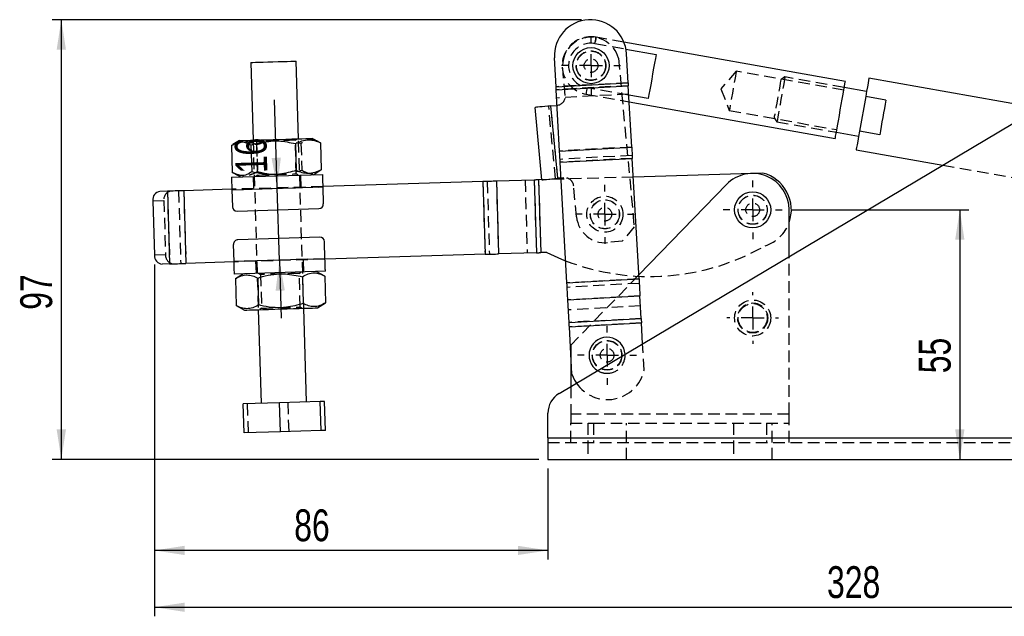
# Model space of a CAD drawing. Extents: x 85 to 782, y 44 to 558.
# Tile 4 of 10: x 85 to 301, y 411 to 542. Entities that reach past the tile are written whole.
import ezdxf

# ---------------------------------------------------------------- set-up
doc = ezdxf.new("R2010")
doc.units = 0
doc.header["$LTSCALE"] = 2
doc.linetypes.add('HIDDEN', pattern=[1.905, 1.27, -0.635])
doc.layers.get('0').update_dxf_attribs({"linetype": 'CONTINUOUS'})
doc.styles.add('SLDTEXTSTYLE0', font='TXT', dxfattribs={"width": 0.75})
doc.dimstyles.new('SLDDIMSTYLE0', dxfattribs={"dimtxt": 7, "dimasz": 6.604, "dimexe": 0, "dimexo": 0.0625, "dimgap": 1.75, "dimtad": 1, "dimdec": 0, "dimrnd": 1e-09, "dimzin": 12, "dimtxsty": 'SLDTEXTSTYLE0', "dimsah": 1, "dimcen": 0.09, "dimazin": 3, "dimtfac": 1, "dimtofl": 0, "dimtmove": 0, "dimatfit": 3, "dimtolj": 1, "dimtzin": 12})
doc.dimstyles.new('SLDDIMSTYLE1', dxfattribs={"dimtxt": 7, "dimasz": 6.604, "dimexe": 0, "dimexo": 0.0625, "dimgap": 1.75, "dimtad": 1, "dimdec": 0, "dimrnd": 1e-09, "dimzin": 12, "dimtxsty": 'SLDTEXTSTYLE0', "dimsah": 1, "dimcen": 0.09, "dimazin": 3, "dimtfac": 1, "dimtdec": 0, "dimtofl": 0, "dimtmove": 0, "dimatfit": 3, "dimtolj": 1, "dimtzin": 12})
doc.dimstyles.new('SLDDIMSTYLE2', dxfattribs={"dimtxt": 7, "dimasz": 6.604, "dimexe": 0, "dimexo": 0.0625, "dimgap": 1.75, "dimtad": 1, "dimdec": 3, "dimrnd": 1e-09, "dimzin": 12, "dimtxsty": 'SLDTEXTSTYLE0', "dimsah": 1, "dimcen": 0.09, "dimazin": 3, "dimtfac": 1, "dimtdec": 3, "dimtmove": 0, "dimatfit": 3, "dimtolj": 1, "dimtzin": 12})

# ---------------------------------------------------------------- blocks, each defined once
blk = doc.blocks.new('_D')
at = {"color": 179, "linetype": 'CONTINUOUS'}
for p, q in [((208.47, 542.09), (92.17, 542.09)), ((94.17, 542.09), (94.17, 445.35)), ((199.12, 445.35), (92.17, 445.35))]:
    blk.add_line(p, q, dxfattribs=at)
for points in [[(94.17, 542.09), (93.15, 535.49), (95.19, 535.49)], [(94.17, 445.35), (95.19, 451.96), (93.15, 451.96)]]:
    blk.add_solid(points, dxfattribs=at)
at = {"color": 179, "linetype": 'CONTINUOUS', "insert": (85.15, 478.28, 0.1), "char_height": 7, "attachment_point": 1, "rotation": 90, "style": 'SLDTEXTSTYLE0'}
blk.add_mtext('97', dxfattribs=at)
blk = doc.blocks.new('_D_1')
at = {"color": 179, "linetype": 'CONTINUOUS'}
for p, q in [((114.64, 488.27), (114.64, 423.35)), ((201.12, 443.35), (201.12, 423.35)), ((201.12, 425.35), (114.64, 425.35))]:
    blk.add_line(p, q, dxfattribs=at)
for points in [[(114.64, 425.35), (121.25, 424.34), (121.25, 426.37)], [(201.12, 425.35), (194.51, 426.37), (194.51, 424.34)]]:
    blk.add_solid(points, dxfattribs=at)
at = {"color": 179, "linetype": 'CONTINUOUS', "insert": (145.35, 434.38, 0.1), "char_height": 7, "attachment_point": 1, "style": 'SLDTEXTSTYLE0'}
blk.add_mtext('86', dxfattribs=at)
blk = doc.blocks.new('_D_2')
at = {"color": 179, "linetype": 'CONTINUOUS'}
for p, q in [((443.01, 514.05), (443.01, 410.86)), ((114.64, 488.27), (114.64, 410.86)), ((114.64, 412.86), (443.01, 412.86))]:
    blk.add_line(p, q, dxfattribs=at)
for points in [[(114.64, 412.86), (121.25, 411.84), (121.25, 413.87)], [(443.01, 412.86), (436.41, 413.87), (436.41, 411.84)]]:
    blk.add_solid(points, dxfattribs=at)
at = {"color": 179, "linetype": 'CONTINUOUS', "insert": (262.45, 421.88, 0.1), "char_height": 7, "attachment_point": 1, "style": 'SLDTEXTSTYLE0'}
blk.add_mtext('328', dxfattribs=at)
blk = doc.blocks.new('_D_3')
at = {"color": 179, "linetype": 'CONTINUOUS'}
for p, q in [((254.59, 500.28), (293.64, 500.28)), ((291.64, 500.28), (291.64, 445.35))]:
    blk.add_line(p, q, dxfattribs=at)
for points in [[(291.64, 500.28), (290.62, 493.67), (292.66, 493.67)], [(291.64, 445.35), (292.66, 451.96), (290.62, 451.96)]]:
    blk.add_solid(points, dxfattribs=at)
at = {"color": 179, "linetype": 'CONTINUOUS', "insert": (282.62, 464.32, 0.1), "char_height": 7, "attachment_point": 1, "rotation": 90, "style": 'SLDTEXTSTYLE0'}
blk.add_mtext('55', dxfattribs=at)
blk = doc.blocks.new('_D_4')
at = {"color": 179, "linetype": 'CONTINUOUS'}
for p, q in [((141.6, 505.1), (141.01, 524.48)), ((142.09, 489.1), (141.6, 505.1)), ((142.09, 489.1), (142.47, 476.41))]:
    blk.add_line(p, q, dxfattribs=at)
for points in [[(141.6, 505.1), (142.42, 511.73), (140.38, 511.67)], [(142.09, 489.1), (141.27, 482.47), (143.3, 482.53)]]:
    blk.add_solid(points, dxfattribs=at)
at = {"color": 179, "linetype": 'CONTINUOUS', "insert": (132.48, 508.18, 0.1), "char_height": 7, "attachment_point": 1, "rotation": 91.7452, "style": 'SLDTEXTSTYLE0'}
blk.add_mtext('16', dxfattribs=at)
blk = doc.blocks.new('SW_CENTERMARKSYMBOL_0')
at = {"color": 0, "linetype": 'CONTINUOUS'}
for p, q in [((0, 5), (0, 6.46875)), ((0, 0), (0, 2.5)), ((-5, 0), (-6.46875, 0)), ((0, 0), (-2.5, 0)), ((0, 0), (0, -2.5)), ((0, 0), (2.5, 0)), ((5, 0), (6.46875, 0)), ((0, -5), (0, -6.46875))]:
    blk.add_line(p, q, dxfattribs=at)
blk = doc.blocks.new('SW_CENTERMARKSYMBOL_1')
at = {"color": 0, "linetype": 'CONTINUOUS'}
for p, q in [((0, 5), (0, 6.46875)), ((0, 0), (0, 2.5)), ((-5, 0), (-6.46875, 0)), ((0, 0), (-2.5, 0)), ((0, 0), (0, -2.5)), ((0, 0), (2.5, 0)), ((5, 0), (6.46875, 0)), ((0, -5), (0, -6.46875))]:
    blk.add_line(p, q, dxfattribs=at)
blk = doc.blocks.new('SW_CENTERMARKSYMBOL_2')
at = {"color": 0, "linetype": 'CONTINUOUS'}
for p, q in [((0, 5), (0, 5.675)), ((0, 0), (0, 2.5)), ((-5, 0), (-5.675, 0)), ((0, 0), (-2.5, 0)), ((0, 0), (0, -2.5)), ((0, 0), (2.5, 0)), ((5, 0), (5.675, 0)), ((0, -5), (0, -5.675))]:
    blk.add_line(p, q, dxfattribs=at)
blk = doc.blocks.new('SW_CENTERMARKSYMBOL_3')
at = {"color": 0, "linetype": 'CONTINUOUS'}
for p, q in [((0, 5), (0, 6.46875)), ((0, 0), (0, 2.5)), ((-5, 0), (-6.46875, 0)), ((0, 0), (-2.5, 0)), ((0, 0), (0, -2.5)), ((0, 0), (2.5, 0)), ((5, 0), (6.46875, 0)), ((0, -5), (0, -6.46875))]:
    blk.add_line(p, q, dxfattribs=at)
blk = doc.blocks.new('SW_CENTERMARKSYMBOL_4')
at = {"color": 0, "linetype": 'CONTINUOUS'}
for p, q in [((0, 5), (0, 6.46875)), ((0, 0), (0, 2.5)), ((-5, 0), (-6.46875, 0)), ((0, 0), (-2.5, 0)), ((0, 0), (0, -2.5)), ((0, 0), (2.5, 0)), ((5, 0), (6.46875, 0)), ((0, -5), (0, -6.46875))]:
    blk.add_line(p, q, dxfattribs=at)

msp = doc.modelspace()

# ---------------------------------------------------------------- linework, layer by layer
at = {"color": 7, "linetype": 'HIDDEN'}
for p, q in [((211.449323, 536.835215), (218.265703, 535.623475)), ((217.818118, 537.14349), (211.697546, 538.231539)), ((216.606295, 533.658906), (220.066739, 496.522647)), ((204.919779, 525.42556), (204.363097, 531.399681)), ((242.517699, 530.7721), (239.144612, 526.902749)), ((266.147234, 526.571504), (242.517699, 530.7721)), ((218.744413, 528.216693), (202.893748, 527.338034)), ((253.197812, 529.482915), (252.308406, 528.861999)), ((266.25225, 527.162242), (253.197812, 529.482915)), ((218.78034, 527.568593), (202.929674, 526.689934)), ((218.895379, 525.493327), (209.722953, 527.123901)), ((239.144612, 526.902749), (240.977478, 522.107937)), ((218.882132, 525.732304), (203.031466, 524.853646)), ((209.47473, 525.727576), (218.976023, 524.038541)), ((202.776699, 507.147885), (201.292213, 523.078871)), ((203.274543, 507.194276), (201.790056, 523.12526)), ((240.977478, 522.107937), (264.607016, 517.907341)), ((250.826646, 520.52668), (251.447562, 519.637276)), ((251.447562, 519.637276), (264.502, 517.316601)), ((136.320092, 515.59068), (137.456037, 478.307981)), ((136.646681, 515.60063), (137.07877, 515.317288)), ((137.07877, 515.317288), (137.304358, 507.913466)), ((145.574831, 515.576147), (145.988871, 515.88527)), ((145.800412, 508.172325), (145.574831, 515.576147)), ((146.844439, 514.862987), (145.760875, 515.037098)), ((147.451397, 478.612523), (146.315456, 515.89522)), ((137.058683, 514.564834), (137.238495, 508.663301)), ((146.844439, 514.862987), (147.024248, 508.961455)), ((219.528242, 514.076718), (203.677577, 513.19806)), ((219.630034, 512.240431), (203.779369, 511.361771)), ((219.665961, 511.592329), (203.815295, 510.713669)), ((145.953298, 508.721701), (147.024248, 508.961455)), ((287.918255, 510.106885), (356.500238, 497.915138)), ((136.313841, 507.586777), (136.394546, 504.938006)), ((137.304358, 507.913466), (136.890315, 507.604341)), ((145.789739, 508.171999), (145.800412, 508.172325)), ((146.232505, 507.888981), (145.800412, 508.172325)), ((146.889676, 505.257775), (146.808975, 507.906546)), ((186.814545, 506.474215), (187.301811, 490.481637)), ((187.766224, 506.503211), (188.253491, 490.510633)), ((189.788541, 506.564828), (190.275807, 490.572249)), ((196.084614, 506.756659), (196.57188, 490.76408)), ((198.106931, 506.818275), (198.594197, 490.825696)), ((199.058609, 506.847271), (199.545875, 490.854692)), ((204.598454, 507.317641), (204.006607, 507.262491)), ((219.893806, 507.482083), (204.021242, 506.998474)), ((117.491737, 504.362071), (117.979005, 488.369492)), ((119.928308, 504.436308), (120.415576, 488.44373)), ((121.07493, 504.471244), (121.562191, 488.478666)), ((151.637472, 505.402432), (131.646753, 504.79335)), ((131.6498, 504.693395), (151.64052, 505.302478)), ((207.40941, 498.70772), (206.775388, 505.511829)), ((114.278049, 502.263227), (116.714619, 502.337465)), ((116.714619, 502.337465), (117.080063, 490.343031)), ((220.066739, 496.522647), (217.44831, 493.366093)), ((217.44831, 493.366093), (214.212329, 493.064557)), ((117.080063, 490.343031), (114.6435, 490.268793)), ((152.121693, 489.509807), (132.130973, 488.900724)), ((152.12474, 489.409853), (132.134021, 488.800771)), ((147.457648, 486.616425), (147.376944, 489.265196)), ((254.117377, 455.352194), (254.117377, 489.967198)), ((136.881814, 488.945428), (136.962518, 486.296657)), ((137.538985, 486.314221), (137.971081, 486.030877)), ((137.971081, 486.030877), (138.196662, 478.627055)), ((146.467135, 486.289738), (146.881175, 486.598861)), ((146.69272, 478.885915), (146.467135, 486.289738)), ((221.136262, 485.068645), (205.285597, 484.189986)), ((221.088272, 485.93438), (206.117377, 470.477356)), ((221.190293, 484.093955), (205.339628, 483.215296)), ((221.34338, 481.332331), (205.492714, 480.453672)), ((138.196662, 478.627055), (137.782619, 478.317931)), ((147.124809, 478.602571), (146.69272, 478.885915)), ((221.465027, 479.137851), (205.614362, 478.259193)), ((221.618114, 476.376227), (205.767449, 475.497569)), ((221.672144, 475.401536), (205.821479, 474.522878)), ((206.117377, 470.477356), (206.117377, 469.184999)), ((222.250266, 464.972434), (221.927909, 470.78764)), ((206.117377, 461.367198), (206.117377, 455.352194)), ((135.286734, 451.229355), (135.091827, 457.62639)), ((144.212079, 451.501298), (144.017171, 457.898329)), ((254.117377, 455.352194), (206.117377, 455.352194)), ((206.117377, 455.352194), (206.117377, 453.352193)), ((254.117377, 453.352193), (254.117377, 455.352194)), ((206.117377, 449.102192), (206.117377, 453.352193)), ((206.117377, 453.352193), (211.117377, 453.352193)), ((209.867377, 453.352193), (209.867377, 449.102192)), ((211.117377, 453.352193), (211.117377, 449.102192)), ((211.117377, 453.352193), (249.117378, 453.352193)), ((218.367377, 449.102192), (218.367377, 453.352193)), ((241.867379, 453.352193), (241.867379, 449.102192)), ((249.117378, 453.352193), (249.117378, 449.102192)), ((249.117378, 453.352193), (254.117377, 453.352193)), ((250.367377, 449.102192), (250.367377, 453.352193)), ((254.117377, 449.102192), (254.117377, 453.352193)), ((201.117377, 450.102194), (346.117378, 450.102194)), ((201.117377, 449.102192), (346.117378, 449.102192)), ((209.867377, 449.102192), (209.867377, 445.352192)), ((218.367377, 445.352192), (218.367377, 449.102192)), ((241.867379, 449.102192), (241.867379, 445.352192)), ((250.367377, 445.352192), (250.367377, 449.102192))]:
    msp.add_line(p, q, dxfattribs=at)
at = {"color": 7, "linetype": 'CONTINUOUS'}
for p, q in [((266.488534, 528.491403), (217.818118, 537.14349)), ((218.265703, 535.623475), (224.888621, 534.446127)), ((218.744413, 528.216693), (218.391013, 534.591908)), ((135.799334, 532.682749), (136.320092, 515.59068)), ((146.315456, 515.89522), (145.79469, 532.987288)), ((202.893748, 527.338034), (202.540347, 533.71325)), ((202.893748, 527.338034), (218.744413, 528.216693)), ((308.924973, 522.623391), (271.67444, 529.245379)), ((202.929674, 526.689934), (218.78034, 527.568593)), ((203.677577, 513.19806), (202.929674, 526.689934)), ((203.55807, 459.842279), (315.88015, 526.767514)), ((219.528242, 514.076718), (218.78034, 527.568593)), ((271.149367, 526.291686), (266.25225, 527.162242)), ((223.162251, 524.734809), (218.895379, 525.493327)), ((218.976023, 524.038541), (264.265716, 515.98744)), ((270.952113, 525.182067), (269.596376, 517.555666)), ((275.382646, 524.394455), (270.952113, 525.182067)), ((199.789639, 506.869544), (198.305153, 522.80053)), ((201.790056, 523.12526), (203.113967, 523.248627)), ((203.274543, 507.194276), (201.790056, 523.12526)), ((264.502, 517.316601), (269.399114, 516.446047)), ((274.026908, 516.768054), (269.596376, 517.555666)), ((133.321487, 515.499317), (131.879926, 514.607421)), ((150.807251, 515.184103), (149.314065, 515.986583)), ((151.135441, 514.993726), (150.792539, 515.156732)), ((131.563932, 514.397417), (131.743744, 508.495885)), ((135.854937, 514.528156), (136.03475, 508.626624)), ((145.64069, 514.826312), (145.820502, 508.924779)), ((151.135441, 514.993726), (151.315254, 509.092194)), ((203.677577, 513.19806), (219.528242, 514.076718)), ((268.874042, 513.492354), (287.918255, 510.106885)), ((203.815295, 510.713669), (219.665961, 511.592329)), ((205.285597, 484.189986), (203.815295, 510.713669)), ((221.136262, 485.068645), (219.665961, 511.592329)), ((149.557699, 507.990294), (150.996432, 508.880443)), ((150.982932, 508.902264), (151.315254, 509.092194)), ((131.566048, 507.44212), (151.556772, 508.051203)), ((132.074863, 508.303936), (133.565121, 507.503029)), ((186.814545, 506.474215), (151.637472, 505.402432)), ((186.814545, 506.474215), (187.301811, 490.481637)), ((198.106931, 506.818275), (189.788541, 506.564828)), ((189.788541, 506.564828), (190.275807, 490.572249)), ((198.106931, 506.818275), (198.594197, 490.825696)), ((204.021242, 506.998474), (199.058609, 506.847271)), ((199.058609, 506.847271), (199.545875, 490.854692)), ((204.006607, 507.262491), (203.274543, 507.194276)), ((248.372585, 508.349781), (219.893806, 507.482083)), ((117.491737, 504.362071), (115.854681, 504.312193)), ((117.491737, 504.362071), (117.979005, 488.369492)), ((131.646753, 504.79335), (121.07493, 504.471244)), ((121.07493, 504.471244), (121.562191, 488.478666)), ((131.6498, 504.693395), (151.64052, 505.302478)), ((131.6498, 504.693395), (131.764002, 500.945135)), ((151.64052, 505.302478), (151.754722, 501.554217)), ((240.370881, 505.843124), (221.088272, 485.93438)), ((114.278049, 502.263227), (114.6435, 490.268793)), ((132.793993, 499.976053), (150.78564, 500.524227)), ((254.117377, 489.967198), (254.117377, 500.277357)), ((150.9775, 494.227149), (132.985853, 493.678975)), ((132.130973, 488.900724), (132.016771, 492.648985)), ((152.121693, 489.509807), (152.007491, 493.258067)), ((152.121693, 489.509807), (132.130973, 488.900724)), ((187.301811, 490.481637), (152.12474, 489.409853)), ((198.594197, 490.825696), (190.275807, 490.572249)), ((200.882114, 490.895405), (199.545875, 490.854692)), ((117.979005, 488.369492), (116.341949, 488.319614)), ((132.134021, 488.800771), (121.562191, 488.478666)), ((152.205445, 486.761082), (132.214718, 486.152)), ((134.213791, 486.212908), (132.431589, 485.110257)), ((132.431589, 485.110257), (132.611402, 479.208724)), ((137.336791, 485.25971), (137.516603, 479.358178)), ((147.147194, 485.558615), (147.327002, 479.657083)), ((152.052395, 485.708069), (150.206372, 486.700174)), ((152.052395, 485.708069), (152.232204, 479.806536)), ((205.285597, 484.189986), (221.136262, 485.068645)), ((205.492714, 480.453672), (221.34338, 481.332331)), ((205.767449, 475.497569), (205.492714, 480.453672)), ((221.618114, 476.376227), (221.34338, 481.332331)), ((132.611402, 479.208724), (134.457425, 478.216619)), ((137.456037, 478.307981), (138.083391, 457.717537)), ((148.078751, 458.022076), (147.451397, 478.612523)), ((150.450003, 478.703884), (152.232204, 479.806536)), ((205.767449, 475.497569), (221.618114, 476.376227)), ((205.821479, 474.522878), (221.672144, 475.401536)), ((206.399602, 464.093775), (205.821479, 474.522878)), ((221.927909, 470.78764), (221.672144, 475.401536)), ((206.117377, 469.184999), (206.117377, 461.367198)), ((142.144971, 457.841284), (134.155728, 457.597866)), ((134.350635, 451.200834), (134.155728, 457.597866)), ((151.070308, 458.113226), (142.144971, 457.841284)), ((142.339871, 451.444252), (142.144971, 457.841284)), ((152.006414, 458.141747), (151.070308, 458.113226)), ((151.265215, 451.716195), (151.070308, 458.113226)), ((152.201318, 451.744716), (152.006414, 458.141747)), ((201.117377, 450.102194), (201.117377, 455.546937)), ((142.339871, 451.444252), (134.350635, 451.200834)), ((151.265215, 451.716195), (142.339871, 451.444252)), ((152.201318, 451.744716), (151.265215, 451.716195)), ((201.117377, 450.102194), (346.117378, 450.102194)), ((201.117377, 450.102194), (201.117377, 445.352192)), ((201.117377, 445.352192), (346.117378, 445.352192))]:
    msp.add_line(p, q, dxfattribs=at)
at = {"color": 7, "linetype": 'HIDDEN', "flags": 128}
for points in [[(211.449323, 536.835215), (211.555522, 537.432614), (211.633654, 537.872127), (211.681457, 538.14103), (211.697546, 538.231539), (211.681457, 538.14103), (211.633654, 537.872127), (211.555522, 537.432614), (211.449323, 536.835215)], [(242.517699, 530.7721), (242.495321, 530.646219), (242.429488, 530.275888), (242.324025, 529.682628), (242.18506, 528.90092), (242.020674, 527.976195), (241.840415, 526.962194), (241.654761, 525.917846), (241.474506, 524.90384), (241.310116, 523.979115), (241.171155, 523.19741), (241.065692, 522.604152), (240.999859, 522.23382), (240.977478, 522.107937)], [(252.308406, 528.861999), (252.303005, 528.831611), (252.260261, 528.59117), (252.177257, 528.124257), (252.058819, 527.458007), (251.91183, 526.631146), (251.744829, 525.691724), (251.567524, 524.694341), (251.390223, 523.696954), (251.223222, 522.757531), (251.076229, 521.930669), (250.957791, 521.264424), (250.874792, 520.797511), (250.832048, 520.557067), (250.826646, 520.52668)], [(253.197812, 529.482915), (253.17587, 529.359489), (253.111147, 528.995405), (253.006887, 528.40891), (252.868317, 527.629423), (252.702389, 526.696025), (252.517421, 525.655526), (252.322685, 524.560097), (252.127953, 523.464666), (251.942985, 522.424164), (251.777053, 521.490767), (251.638487, 520.711279), (251.534228, 520.124788), (251.469504, 519.760701), (251.447562, 519.637276)], [(209.722953, 527.123901), (209.616754, 526.526502), (209.538622, 526.086989), (209.490819, 525.818082), (209.47473, 525.727576)], [(145.574831, 515.576147), (145.564158, 515.575821), (145.369008, 515.569876), (144.938942, 515.556772), (144.298949, 515.537274), (143.486232, 515.512512), (142.54801, 515.483926), (141.538814, 515.453177), (140.517302, 515.422053), (139.542833, 515.392362), (138.672047, 515.365831), (137.955539, 515.344), (137.43496, 515.32814), (137.140557, 515.319169), (137.07877, 515.317288)], [(137.304358, 507.913466), (137.366139, 507.915347), (137.660541, 507.924317), (138.18112, 507.940178), (138.897628, 507.96201), (139.768414, 507.988541), (140.742883, 508.01823), (141.764395, 508.049355), (142.773591, 508.080103), (143.711809, 508.108689), (144.524534, 508.133451), (145.164524, 508.15295), (145.59459, 508.166053), (145.789739, 508.171999)], [(146.467135, 486.289738), (146.343697, 486.285977), (145.980552, 486.274912), (145.398803, 486.257187), (144.632262, 486.233832), (143.725481, 486.206204), (142.731153, 486.175909), (141.707063, 486.144707), (140.712738, 486.114411), (139.805951, 486.086783), (139.039412, 486.063428), (138.457664, 486.045703), (138.094522, 486.034639), (137.971081, 486.030877)], [(138.196662, 478.627055), (138.320104, 478.630816), (138.683245, 478.641881), (139.264994, 478.659606), (140.031532, 478.68296), (140.93832, 478.710589), (141.932644, 478.740884), (142.956734, 478.772086), (143.951062, 478.802382), (144.857843, 478.83001), (145.624385, 478.853365), (146.206133, 478.871089), (146.569278, 478.882154), (146.69272, 478.885915)]]:
    msp.add_lwpolyline(points, dxfattribs=at)
at = {"color": 7, "linetype": 'CONTINUOUS', "flags": 128}
for points in [[(135.799334, 532.682749), (135.902591, 532.685894), (136.250206, 532.696485), (136.825808, 532.714023), (137.600549, 532.73763), (138.535574, 532.766118), (139.583998, 532.798062), (140.69324, 532.831858), (141.807691, 532.865814), (142.871462, 532.898224)], [(142.871462, 532.898224), (143.831212, 532.927467), (144.638814, 532.952073), (145.25377, 532.970807), (145.64525, 532.982736), (145.793613, 532.987258), (145.79469, 532.987288)], [(224.888621, 534.446127), (224.734357, 533.578335), (224.552492, 532.555296), (224.350106, 531.416829), (224.135083, 530.20726), (223.91579, 528.973675), (223.700766, 527.764107), (223.498382, 526.62564), (223.316517, 525.602597), (223.162251, 524.734809)], [(218.744413, 528.216693), (218.749055, 528.132955), (218.753683, 528.049479), (218.758281, 527.966528), (218.762836, 527.884359), (218.767333, 527.803226), (218.771759, 527.72339), (218.776099, 527.645099), (218.78034, 527.568593)], [(264.265716, 515.98744), (264.287073, 516.107571), (264.350318, 516.463344), (264.453024, 517.04109), (264.59124, 517.818603), (264.75966, 518.766007), (264.951807, 519.846893), (265.1603, 521.01972), (265.377127, 522.239421), (265.59395, 523.459122), (265.802443, 524.63195), (265.99459, 525.712836), (266.16301, 526.66024), (266.301226, 527.437753), (266.403932, 528.015501), (266.467177, 528.371273), (266.488534, 528.491403)], [(271.67444, 529.245379), (271.652423, 529.121525), (271.587059, 528.753853), (271.480412, 528.153929), (271.335833, 527.34062), (271.157868, 526.339504), (270.952113, 525.182067)], [(202.929674, 526.689934), (202.925433, 526.766441), (202.921093, 526.844731), (202.916668, 526.924568), (202.91217, 527.005701), (202.907616, 527.08787), (202.903017, 527.170821), (202.89839, 527.254297), (202.893748, 527.338034)], [(275.382646, 524.394455), (275.222868, 523.495647), (275.054828, 522.550383), (274.881214, 521.573729), (274.704777, 520.581254), (274.528347, 519.588781), (274.354726, 518.612127), (274.186693, 517.666862), (274.026908, 516.768054)], [(201.790056, 523.12526), (201.110185, 523.06191), (200.456441, 523.000992), (199.853948, 522.94485), (199.325858, 522.895641), (198.892465, 522.855257), (198.570425, 522.825248), (198.372114, 522.806768), (198.305153, 522.80053)], [(269.596376, 517.555666), (269.390613, 516.398228), (269.212649, 515.397112), (269.06807, 514.583803), (268.961422, 513.98388), (268.896058, 513.616209), (268.874042, 513.492354)], [(133.321487, 515.499317), (133.364387, 515.500625), (133.62886, 515.508682), (134.126954, 515.523859), (134.843536, 515.545691), (135.756836, 515.573519), (136.8391, 515.606494), (138.057448, 515.643614), (139.37486, 515.683754), (140.75131, 515.725692), (142.144963, 515.768154), (143.513494, 515.80985), (144.8153, 515.849515), (146.010839, 515.885941), (147.063781, 515.918021), (147.942134, 515.944783), (148.619209, 515.965412), (149.074432, 515.979282), (149.293974, 515.985972), (149.314065, 515.986583)], [(203.815295, 510.713669), (203.797502, 511.034665), (203.779763, 511.354654), (203.762136, 511.672639), (203.744676, 511.987624), (203.727436, 512.298624), (203.710471, 512.604664), (203.693834, 512.90479), (203.677577, 513.19806)], [(219.528242, 514.076718), (219.544499, 513.783448), (219.561136, 513.483324), (219.578101, 513.177282), (219.59534, 512.866284), (219.612802, 512.551299), (219.630429, 512.233314), (219.648167, 511.913323), (219.665961, 511.592329)], [(131.566048, 507.44212), (131.567657, 507.389304), (131.572426, 507.232886), (131.580159, 506.978877), (131.590575, 506.637038), (131.603271, 506.220505), (131.617748, 505.745287), (131.633461, 505.229645), (131.6498, 504.693395)], [(151.556772, 508.051203), (151.558381, 507.998387), (151.563146, 507.841969), (151.570887, 507.587959), (151.581299, 507.24612), (151.593991, 506.829588), (151.608471, 506.354369), (151.624181, 505.838727), (151.64052, 505.302478)], [(189.788541, 506.564828), (189.442311, 506.554279), (189.085976, 506.543422), (188.720906, 506.532299), (188.348506, 506.520953), (187.970206, 506.509427), (187.587465, 506.497765), (187.20175, 506.486013), (186.814545, 506.474215)], [(199.058609, 506.847271), (198.934704, 506.843496), (198.811276, 506.839735), (198.688798, 506.836004), (198.567742, 506.832315), (198.448574, 506.828684), (198.331752, 506.825125), (198.217725, 506.821651), (198.106931, 506.818275)], [(199.789639, 506.869544), (199.856601, 506.875784), (200.054912, 506.894262), (200.376951, 506.924272), (200.810344, 506.964656), (201.338434, 507.013865), (201.940928, 507.070006), (202.594672, 507.130924), (203.274543, 507.194276)], [(121.07493, 504.471244), (120.598376, 504.456725), (120.124601, 504.442289), (119.656362, 504.428023), (119.196385, 504.414009), (118.747369, 504.400328), (118.311905, 504.38706), (117.892549, 504.374283), (117.491737, 504.362071)], [(152.205445, 486.761082), (152.203836, 486.813898), (152.199067, 486.970317), (152.19133, 487.224326), (152.180914, 487.566165), (152.168222, 487.982697), (152.153746, 488.457915), (152.138032, 488.973557), (152.121693, 489.509807)], [(187.301811, 490.481637), (187.689016, 490.493434), (188.074731, 490.505186), (188.457473, 490.516848), (188.835772, 490.528374), (189.208173, 490.53972), (189.573242, 490.550843), (189.929577, 490.5617), (190.275807, 490.572249)], [(198.594197, 490.825696), (198.70499, 490.829072), (198.819018, 490.832546), (198.93584, 490.836105), (199.055008, 490.839736), (199.176064, 490.843425), (199.298541, 490.847156), (199.42197, 490.850917), (199.545875, 490.854692)], [(200.882114, 490.895405), (204.134309, 489.425469), (205.014884, 489.073544)], [(117.979005, 488.369492), (118.379817, 488.381704), (118.799173, 488.394481), (119.234629, 488.407749), (119.683653, 488.42143), (120.143622, 488.435444), (120.611862, 488.449711), (121.085644, 488.464146), (121.562191, 488.478666)], [(132.214718, 486.152), (132.213109, 486.204816), (132.208348, 486.361234), (132.200606, 486.615243), (132.190191, 486.957082), (132.177502, 487.373615), (132.163018, 487.848833), (132.147312, 488.364475), (132.130973, 488.900724)], [(221.136262, 485.068645), (221.164416, 484.560765), (221.192349, 484.056868), (221.219842, 483.560904), (221.24668, 483.076762), (221.272651, 482.608238), (221.297554, 482.159007), (221.321192, 481.73259), (221.34338, 481.332331)], [(205.492714, 480.453672), (205.470527, 480.853931), (205.446889, 481.280348), (205.421986, 481.72958), (205.396014, 482.198103), (205.369177, 482.682246), (205.341684, 483.178209), (205.313751, 483.682107), (205.285597, 484.189986)], [(134.457425, 478.216619), (134.578906, 478.22032), (134.939663, 478.231312), (135.528729, 478.249259), (136.328198, 478.273618), (137.313798, 478.303648), (138.45557, 478.338435), (139.718823, 478.376924), (141.065173, 478.417945), (142.453715, 478.460251), (143.842258, 478.502558), (145.188608, 478.543579), (146.451861, 478.582068), (147.593629, 478.616856), (148.579229, 478.646886), (149.378706, 478.671244), (149.967768, 478.689192), (150.328521, 478.700183), (150.450003, 478.703884)], [(221.618114, 476.376227), (221.623902, 476.271813), (221.630069, 476.160574), (221.636565, 476.043382), (221.64334, 475.921159), (221.650341, 475.79486), (221.657513, 475.665479), (221.6648, 475.534026), (221.672144, 475.401536)], [(205.821479, 474.522878), (205.814135, 474.655368), (205.806848, 474.786821), (205.799676, 474.916202), (205.792675, 475.0425), (205.7859, 475.164724), (205.779403, 475.281914), (205.773237, 475.393153), (205.767449, 475.497569)], [(206.399602, 464.093775), (206.976871, 462.79391), (207.388847, 462.124783)]]:
    msp.add_lwpolyline(points, dxfattribs=at)
at = {"color": 7, "linetype": 'CONTINUOUS'}
for centre in [(210.586138, 531.979557), (246.117377, 500.277357)]:
    msp.add_circle(centre, 3.96875, dxfattribs=at)
at = {"color": 7, "linetype": 'HIDDEN'}
for centre, radius in [((210.586138, 531.979557), 3.25), ((210.586138, 531.979557), 3.2), ((210.586138, 531.979557), 1.5), ((213.632452, 499.287598), 3.96875), ((213.632452, 499.287598), 3.2), ((213.632452, 499.287598), 3.175), ((246.117377, 500.277357), 3.2), ((246.117377, 500.277357), 3.175), ((213.632452, 499.287598), 1.5), ((246.117377, 500.277357), 1.5), ((246.117377, 476.477357), 3.96875), ((246.117377, 476.477357), 3.3), ((246.117377, 476.477357), 3.175), ((214.117377, 468.277357), 3.25), ((214.117377, 468.277357), 3.2), ((214.117377, 468.277357), 1.5)]:
    msp.add_circle(centre, radius, dxfattribs=at)
at = {"color": 7, "linetype": 'CONTINUOUS'}
for centre, radius, start, end in [((210.46568, 534.152578), 7.9375, 3.17286097, 183.17286097), ((246.117377, 500.277357), 8, 0, 135.91530207), ((246.283966, 500.282432), 8.333333, 340.05311437, 75.4849576), ((116.111306, 502.483652), 1.846462, 97.9889554, 186.85612178), ((132.763536, 500.975589), 1, 181.74516231, 271.74516231), ((150.755187, 501.523763), 1, 271.74516231, 1.74516231), ((133.016305, 492.679439), 1, 91.74516231, 181.74516231), ((151.007956, 493.227613), 1, 1.74516231, 91.74516231), ((116.486761, 490.160374), 1.846448, 176.63378234, 265.50180951), ((214.117377, 468.277357), 3.96875, 3.14391958, 238.43186868), ((206.117377, 455.546938), 5, 120.78789413, 180)]:
    msp.add_arc(centre, radius, start, end, dxfattribs=at)
at = {"color": 7, "linetype": 'HIDDEN'}
for centre, radius, start, end in [((210.586138, 531.979557), 6.35, 79.91989303, 259.91989303), ((210.586138, 531.979557), 6.25, 15.58667849, 185.32358259), ((210.586138, 531.979557), 4.931785, 79.91989303, 259.91989303), ((202.928406, 525.239999), 2, 275.32358259, 5.32358259), ((204.784014, 505.326267), 2, 5.32358259, 95.32358259), ((118.547868, 502.557896), 1.846453, 97.98870531, 186.85637187), ((213.632452, 499.287598), 6.25, 185.32358259, 275.32358259), ((246.283966, 500.282432), 8.333333, 288.00536701, 340.05311437), ((223.500547, 536.605431), 51, 248.74840566, 299.81764924), ((118.92334, 490.234626), 1.846462, 176.63425238, 265.50159183), ((214.117377, 468.277357), 3.96875, 270, 3.14391958), ((214.200382, 466.779981), 8.250326, 214.34982007, 347.34453196), ((214.117377, 468.277357), 3.96875, 238.43186868, 270)]:
    msp.add_arc(centre, radius, start, end, dxfattribs=at)
for points, knots in [([(137.058683, 514.564834), (136.575099, 514.769479), (135.597445, 515.183207), (134.16399, 515.301782), (132.805669, 515.022243), (131.980365, 514.606961), (131.563932, 514.397417)], [0, 0, 0, 0, 0.2646049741, 0.5349476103, 0.7653429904, 1, 1, 1, 1]), ([(141.942904, 515.420481), (141.505025, 515.416341), (140.211923, 515.404118), (138.579324, 515.028627), (137.410827, 514.672237), (137.058683, 514.564834)], [0, 0, 0, 0, 0.2634627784, 0.778033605, 1, 1, 1, 1]), ([(150.792539, 515.156732), (150.527163, 515.298976), (149.874224, 515.648955), (148.869211, 515.74624), (147.810273, 515.480262), (147.168345, 515.069999), (146.844439, 514.862987)], [0, 0, 0, 0, 0.2010987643, 0.4947873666, 0.7450789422, 1, 1, 1, 1]), ([(131.743744, 508.495885), (132.227328, 508.29124), (133.204983, 507.877511), (134.638438, 507.758937), (135.996759, 508.038472), (136.822062, 508.453756), (137.238495, 508.663301)], [0, 0, 0, 0, 0.2646049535, 0.5349475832, 0.7653429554, 1, 1, 1, 1]), ([(137.238495, 508.663301), (137.596529, 508.577524), (138.763881, 508.29785), (140.41963, 508.020255), (141.715572, 508.085975), (142.178536, 508.109453)], [0, 0, 0, 0, 0.2213955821, 0.7218503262, 1, 1, 1, 1]), ([(147.024248, 508.961455), (147.403397, 508.753268), (148.169916, 508.332379), (149.289813, 508.209524), (150.236036, 508.435181), (150.768711, 508.768297), (150.982932, 508.902264)], [0, 0, 0, 0, 0.2875114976, 0.5812576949, 0.8315981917, 1, 1, 1, 1])]:
    msp.add_open_spline(points, degree=3, knots=knots, dxfattribs=at)
at = {"color": 7, "linetype": 'CONTINUOUS'}
for points, knots in [([(131.563932, 514.397417), (131.929683, 514.62794), (132.669115, 515.093986), (133.779745, 515.290074), (134.853415, 515.084636), (135.519063, 514.714779), (135.854937, 514.528156)], [0, 0, 0, 0, 0.2646048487, 0.5349476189, 0.7653432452, 1, 1, 1, 1]), ([(135.854937, 514.528156), (136.207077, 514.636756), (137.355211, 514.990841), (139.374767, 515.399292), (142.334888, 515.528967), (144.406826, 515.088572), (145.64069, 514.826312)], [0, 0, 0, 0, 0.1113112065, 0.3629252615, 0.6206140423, 1, 1, 1, 1]), ([(145.64069, 514.826312), (146.110919, 515.060018), (147.061574, 515.532499), (148.485153, 515.738122), (149.857971, 515.541799), (150.707024, 515.17753), (151.135441, 514.993726)], [0, 0, 0, 0, 0.264605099, 0.5349478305, 0.7653430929, 1, 1, 1, 1]), ([(136.03475, 508.626624), (135.668996, 508.396101), (134.929559, 507.930055), (133.818928, 507.733968), (132.745268, 507.939405), (132.079619, 508.309262), (131.743744, 508.495885)], [0, 0, 0, 0, 0.2646051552, 0.534947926, 0.7653432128, 1, 1, 1, 1]), ([(145.820502, 508.924779), (144.604892, 508.587862), (142.58421, 508.027812), (139.622829, 507.969818), (137.581085, 508.251118), (136.392842, 508.539666), (136.03475, 508.626624)], [0, 0, 0, 0, 0.379384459, 0.6306425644, 0.888689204, 1, 1, 1, 1]), ([(151.315254, 509.092194), (150.845024, 508.858488), (149.89437, 508.386007), (148.470791, 508.180383), (147.097969, 508.376709), (146.248918, 508.740977), (145.820502, 508.924779)], [0, 0, 0, 0, 0.2646050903, 0.5349478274, 0.7653433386, 1, 1, 1, 1]), ([(132.431589, 485.110257), (132.850648, 485.342404), (133.697854, 485.811733), (134.968169, 486.012687), (136.194473, 485.811899), (136.953699, 485.444894), (137.336791, 485.25971)], [0, 0, 0, 0, 0.2646049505, 0.5349479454, 0.7653433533, 1, 1, 1, 1]), ([(137.336791, 485.25971), (137.689827, 485.368337), (138.840879, 485.722508), (140.865547, 486.131117), (143.833126, 486.261019), (145.910243, 485.820782), (147.147194, 485.558615)], [0, 0, 0, 0, 0.1113118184, 0.3629254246, 0.6206137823, 1, 1, 1, 1]), ([(147.147194, 485.558615), (147.566253, 485.790763), (148.413459, 486.260091), (149.683769, 486.461046), (150.910073, 486.260257), (151.669302, 485.893252), (152.052395, 485.708069)], [0, 0, 0, 0, 0.26460501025, 0.53494779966, 0.76534318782, 1, 1, 1, 1]), ([(137.516603, 479.358178), (137.097544, 479.12603), (136.250339, 478.656701), (134.980021, 478.455748), (133.753729, 478.656535), (132.994497, 479.02354), (132.611402, 479.208724)], [0, 0, 0, 0, 0.2646050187, 0.5349479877, 0.7653429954, 1, 1, 1, 1]), ([(147.327002, 479.657083), (146.108309, 479.320071), (144.082499, 478.759864), (141.113662, 478.701646), (139.0668, 478.982788), (137.87559, 479.271247), (137.516603, 479.358178)], [0, 0, 0, 0, 0.3793841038, 0.6306426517, 0.8886892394, 1, 1, 1, 1]), ([(152.232204, 479.806536), (151.813146, 479.574389), (150.965943, 479.10506), (149.695632, 478.904105), (148.469329, 479.104895), (147.710097, 479.471899), (147.327002, 479.657083)], [0, 0, 0, 0, 0.2646047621, 0.5349475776, 0.7653429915, 1, 1, 1, 1])]:
    msp.add_open_spline(points, degree=3, knots=knots, dxfattribs=at)

# ---------------------------------------------------------------- block references
at = {"color": 179, "linetype": 'CONTINUOUS'}
for name, p in [('SW_CENTERMARKSYMBOL_0', (210.586138, 531.979557)), ('SW_CENTERMARKSYMBOL_1', (246.117377, 500.277357)), ('SW_CENTERMARKSYMBOL_4', (213.632452, 499.287598)), ('SW_CENTERMARKSYMBOL_2', (246.117377, 476.477357)), ('SW_CENTERMARKSYMBOL_3', (214.117377, 468.277357))]:
    msp.add_blockref(name, p, dxfattribs=at)

# ---------------------------------------------------------------- dimensions: what is measured, and where the dimension line sits
for base, p1, p2, angle, dimstyle, picture, middle in [((94.170835, 445.352193), (210.46568, 542.090078), (201.117377, 445.352193), 90, 'SLDDIMSTYLE0', '_D', (94.170835, 486.297229)), ((141.600718, 505.096629), (116.341949, 488.319614), (115.854684, 504.312193), 271.74516231, 'SLDDIMSTYLE2', '_D_4', (141.254314, 516.465947)), ((291.6408, 445.352193), (252.586127, 500.277357), (346.117377, 445.352193), 90, 'SLDDIMSTYLE1', '_D_3', (291.6408, 472.337823))]:
    dim = msp.add_linear_dim(base=base, p1=p1, p2=p2, angle=angle, dimstyle=dimstyle, dxfattribs=at)
    dim.commit()
    dim.dimension.update_dxf_attribs({"geometry": picture, "text_midpoint": middle, "dimtype": 160})
for base, p1, p2, picture, middle in [((443.010309, 412.858924), (114.643497, 490.268793), (443.010309, 516.053709), '_D_2', (273.053055, 412.858924)), ((114.643497, 425.352193), (201.117377, 445.352193), (114.643497, 490.268793), '_D_1', (153.362343, 425.352193))]:
    dim = msp.add_linear_dim(base=base, p1=p1, p2=p2, dimstyle='SLDDIMSTYLE0', dxfattribs=at)
    dim.commit()
    dim.dimension.update_dxf_attribs({"geometry": picture, "text_midpoint": middle, "dimtype": 160})

doc.saveas('drawing.dxf')
